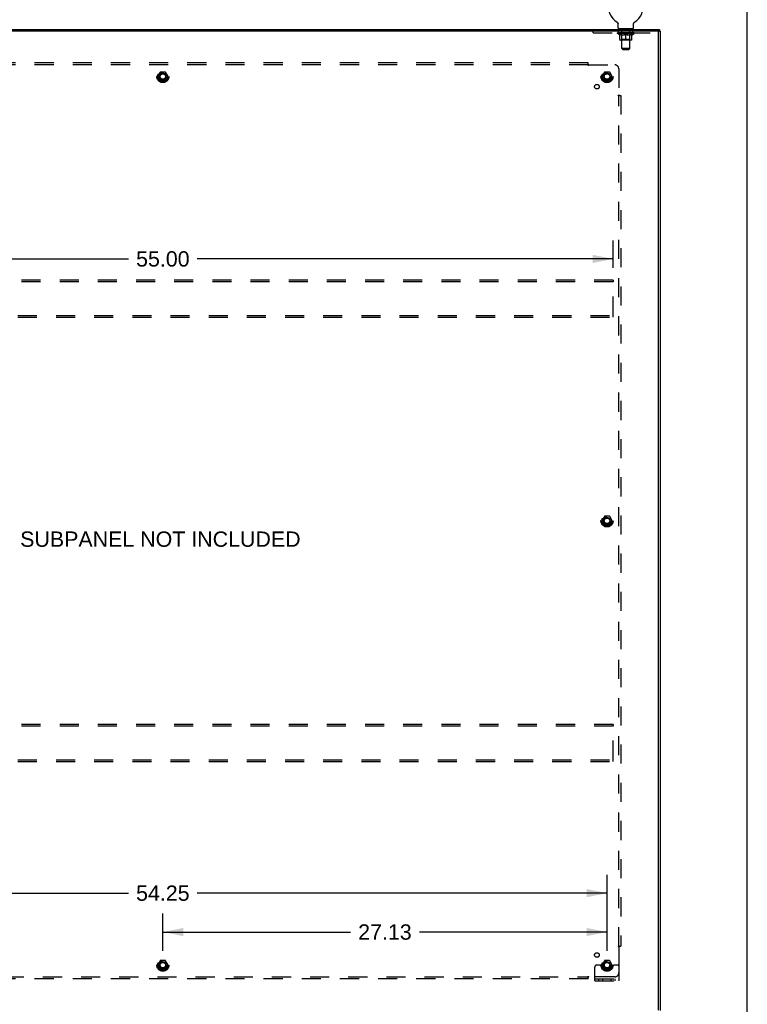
# Model space of a CAD drawing. Header units: inches. Extents: x 0 to 212, y 0 to 137.
# Tile 30 of 31: x 167 to 212, y 46 to 106. Entities that reach past the tile are written whole.
import ezdxf

# ---------------------------------------------------------------- set-up
doc = ezdxf.new("R2010")
doc.units = ezdxf.units.IN
doc.header["$LTSCALE"] = 11.654639
doc.header["$MEASUREMENT"] = 0
doc.linetypes.add('HIDDEN', pattern=[0.2, 0.1, -0.1])
doc.layers.get('0').update_dxf_attribs({"linetype": 'CONTINUOUS'})
for name, color, linetype in [('DEFAULT_2', 8, 'HIDDEN'), ('DIMENSIONS', 7, 'CONTINUOUS'), ('SUBPANEL', 7, 'CONTINUOUS')]:
    doc.layers.add(name, color=color, linetype=linetype)
doc.styles.get("Standard").update_dxf_attribs({"font": 'arial.ttf'})
doc.dimstyles.new('DIMSTYLE_1', dxfattribs={"dimtxt": 0.934864, "dimasz": 1.246485, "dimexe": 0.09, "dimexo": 0.07, "dimgap": 0.0375, "dimtad": 0, "dimtih": 1, "dimtoh": 1, "dimzin": 4, "dimdsep": 46, "dimtxsty": 'Standard', "dimblk": '_FILLED', "dimblk1": '_FILLED', "dimblk2": '_FILLED', "dimcen": 0.09, "dimazin": 1, "dimtfac": 1, "dimtdec": 3, "dimtofl": 0, "dimtmove": 0, "dimatfit": 3, "dimldrblk": '_FILLED', "dimfxl": 0, "dimtolj": 1, "dimtzin": 4, "dimarcsym": 0})

# ---------------------------------------------------------------- blocks, each defined once
blk = doc.blocks.new('_FILLED')
at = {"color": 0, "linetype": 'ByBlock'}
blk.add_solid([(0, 0), (-1, 0.2), (-1, -0.2)], dxfattribs=at)
blk = doc.blocks.new('*D3')
at = {"layer": 'DIMENSIONS', "color": 2, "linetype": 'Continuous'}
for p, q in [((149.086, 49.231), (149.086, 53.878)), ((203.336, 49.231), (203.336, 53.878)), ((149.086, 52.756), (174.111, 52.756)), ((203.336, 52.756), (178.312, 52.756))]:
    blk.add_line(p, q, dxfattribs=at)
at = {"layer": 'DIMENSIONS', "color": 2, "linetype": 'Continuous', "xscale": 1.2464854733, "yscale": 1.2464854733, "zscale": 1.2464854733, "rotation": 180}
blk.add_blockref('_FILLED', (149.086, 52.756), dxfattribs=at)
at = {"layer": 'DIMENSIONS', "color": 2, "linetype": 'Continuous', "xscale": 1.2464854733, "yscale": 1.2464854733, "zscale": 1.2464854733}
blk.add_blockref('_FILLED', (203.336, 52.756), dxfattribs=at)
at = {"layer": 'DIMENSIONS', "color": 2, "linetype": 'Continuous', "insert": (176.211, 53.224), "char_height": 0.9349, "width": 3.26681, "attachment_point": 2, "line_spacing_factor": 0.9}
blk.add_mtext('54.25', dxfattribs=at)
blk = doc.blocks.new('*D4')
at = {"layer": 'DIMENSIONS', "color": 2, "linetype": 'Continuous'}
for p, q in [((176.211, 49.231), (176.211, 51.503)), ((203.336, 49.231), (203.336, 51.503)), ((176.211, 50.381), (187.673, 50.381)), ((203.336, 50.381), (191.875, 50.381))]:
    blk.add_line(p, q, dxfattribs=at)
at = {"layer": 'DIMENSIONS', "color": 2, "linetype": 'Continuous', "xscale": 1.2464854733, "yscale": 1.2464854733, "zscale": 1.2464854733, "rotation": 180}
blk.add_blockref('_FILLED', (176.211, 50.381), dxfattribs=at)
at = {"layer": 'DIMENSIONS', "color": 2, "linetype": 'Continuous', "xscale": 1.2464854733, "yscale": 1.2464854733, "zscale": 1.2464854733}
blk.add_blockref('_FILLED', (203.336, 50.381), dxfattribs=at)
at = {"layer": 'DIMENSIONS', "color": 2, "linetype": 'Continuous', "insert": (189.774, 50.849), "char_height": 0.9349, "width": 3.26681, "attachment_point": 2, "line_spacing_factor": 0.9}
blk.add_mtext('27.13', dxfattribs=at)
blk = doc.blocks.new('*D5')
at = {"layer": 'DIMENSIONS', "color": 2, "linetype": 'Continuous'}
for p, q in [((148.711, 90.939), (148.711, 92.597)), ((203.711, 90.939), (203.711, 92.597)), ((148.711, 91.475), (174.111, 91.475)), ((203.711, 91.475), (178.312, 91.475))]:
    blk.add_line(p, q, dxfattribs=at)
at = {"layer": 'DIMENSIONS', "color": 2, "linetype": 'Continuous', "xscale": 1.2464854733, "yscale": 1.2464854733, "zscale": 1.2464854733, "rotation": 180}
blk.add_blockref('_FILLED', (148.711, 91.475), dxfattribs=at)
at = {"layer": 'DIMENSIONS', "color": 2, "linetype": 'Continuous', "xscale": 1.2464854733, "yscale": 1.2464854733, "zscale": 1.2464854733}
blk.add_blockref('_FILLED', (203.711, 91.475), dxfattribs=at)
at = {"layer": 'DIMENSIONS', "color": 2, "linetype": 'Continuous', "insert": (176.211, 91.943), "char_height": 0.9349, "width": 3.26681, "attachment_point": 2, "line_spacing_factor": 0.9}
blk.add_mtext('55.00', dxfattribs=at)

msp = doc.modelspace()

# ---------------------------------------------------------------- linework, layer by layer
at = {"color": 7, "linetype": 'Continuous'}
for p, q in [((211.903, 0), (211.903, 137.113)), ((203.946, 105.93), (203.946, 105.93)), ((203.946, 105.93), (203.95, 105.927)), ((203.95, 105.927), (203.953, 105.925)), ((203.953, 105.925), (203.957, 105.922)), ((203.957, 105.922), (203.96, 105.92)), ((203.96, 105.92), (203.964, 105.917)), ((203.964, 105.917), (203.967, 105.914)), ((203.967, 105.914), (203.97, 105.911)), ((203.97, 105.911), (203.973, 105.908)), ((203.973, 105.908), (203.976, 105.905)), ((203.976, 105.905), (203.979, 105.902)), ((203.979, 105.902), (203.982, 105.898)), ((203.981, 105.898), (203.984, 105.895)), ((203.984, 105.895), (203.987, 105.891)), ((203.987, 105.891), (203.989, 105.887)), ((203.989, 105.888), (203.991, 105.884)), ((203.991, 105.884), (203.993, 105.88)), ((203.993, 105.88), (203.995, 105.876)), ((203.995, 105.876), (203.997, 105.872)), ((203.997, 105.872), (203.999, 105.868)), ((203.999, 105.868), (204, 105.864)), ((204, 105.864), (204.002, 105.86)), ((204.002, 105.86), (204.003, 105.856)), ((204.003, 105.856), (204.004, 105.852)), ((204.007, 105.83), (204.007, 105.826)), ((204.007, 105.826), (204.007, 105.822)), ((204.007, 105.573), (204.007, 105.822)), ((204.957, 105.573), (204.957, 105.822)), ((204.96, 105.847), (204.961, 105.852)), ((204.961, 105.852), (204.962, 105.856)), ((204.962, 105.856), (204.963, 105.86)), ((204.963, 105.86), (204.965, 105.864)), ((204.965, 105.864), (204.966, 105.868)), ((204.966, 105.868), (204.968, 105.872)), ((204.968, 105.872), (204.97, 105.876)), ((204.97, 105.876), (204.972, 105.88)), ((204.972, 105.88), (204.974, 105.884)), ((204.974, 105.884), (204.976, 105.888)), ((204.976, 105.887), (204.978, 105.891)), ((204.978, 105.891), (204.981, 105.895)), ((204.981, 105.895), (204.983, 105.898)), ((204.983, 105.898), (204.986, 105.902)), ((204.986, 105.902), (204.989, 105.905)), ((204.989, 105.905), (204.992, 105.908)), ((204.992, 105.908), (204.995, 105.911)), ((204.995, 105.911), (204.998, 105.914)), ((204.998, 105.914), (205.001, 105.917)), ((205.001, 105.917), (205.005, 105.92)), ((205.004, 105.92), (205.008, 105.922)), ((205.008, 105.922), (205.011, 105.925)), ((205.011, 105.925), (205.015, 105.927)), ((205.011, 105.925), (205.013, 105.926)), ((205.015, 105.927), (205.019, 105.93)), ((205.019, 105.93), (205.019, 105.93)), ((145.638, 105.483), (206.534, 105.483)), ((204.045, 105.513), (204.045, 105.483)), ((204.92, 105.513), (204.045, 105.513)), ((204.92, 105.513), (204.92, 105.483)), ((206.482, 105.361), (206.482, 105.379)), ((206.534, 105.483), (206.534, 105.379)), ((206.534, 105.379), (206.586, 105.379))]:
    msp.add_line(p, q, dxfattribs=at)
at = {"color": 3, "linetype": 'Continuous'}
for p, q in [((206.534, 105.379), (145.638, 105.379)), ((206.482, 45.617), (206.482, 105.349)), ((206.586, 105.379), (206.586, 45.587))]:
    msp.add_line(p, q, dxfattribs=at)
at = {"color": 7, "linetype": 'Continuous'}
for points in [[(204.004, 105.852), (204.005, 105.847), (204.006, 105.843), (204.006, 105.839), (204.007, 105.834), (204.007, 105.83), (204.007, 105.826)], [(204.957, 105.822), (204.957, 105.826), (204.958, 105.83), (204.958, 105.834), (204.959, 105.839), (204.959, 105.843), (204.96, 105.847)], [(204.957, 105.826), (204.958, 105.83), (204.958, 105.834), (204.959, 105.839), (204.959, 105.843)]]:
    msp.add_lwpolyline(points, dxfattribs=at)
for centre, radius, start, end in [((204.482, 106.837), 1.054, 300.39933, 239.60067), ((204.067, 105.573), 0.06, 180, 270), ((204.897, 105.573), 0.06, 270, 360)]:
    msp.add_arc(centre, radius, start, end, dxfattribs=at)
at = {"color": 3, "linetype": 'Continuous'}
msp.add_arc((206.452, 105.349), 0.03, 0, 90, dxfattribs=at)
at = {"layer": 'DEFAULT_2', "color": 8, "linetype": 'HIDDEN'}
for p, q in [((203.952, 105.926), (203.953, 105.925)), ((205.019, 105.93), (205.019, 105.93)), ((202.482, 105.275), (202.482, 105.379)), ((202.482, 105.275), (206.482, 105.275)), ((203.976, 105.243), (203.976, 105.28)), ((204.989, 105.243), (203.976, 105.243)), ((204.104, 105.153), (203.976, 105.243)), ((203.984, 105.275), (203.984, 105.28)), ((203.991, 105.272), (203.991, 105.275)), ((203.991, 105.272), (204.974, 105.272)), ((203.998, 105.272), (203.998, 105.275)), ((203.999, 105.272), (203.999, 105.275)), ((204.007, 105.275), (204.007, 105.28)), ((204.02, 105.272), (204.02, 105.275)), ((204.021, 105.272), (204.021, 105.275)), ((204.044, 105.275), (204.044, 105.28)), ((204.045, 105.275), (204.045, 105.379)), ((204.056, 105.272), (204.056, 105.275)), ((204.058, 105.272), (204.058, 105.275)), ((204.221, 105.274), (204.06, 105.274)), ((204.095, 105.275), (204.095, 105.28)), ((204.096, 105.272), (204.096, 105.274)), ((204.096, 105.272), (204.096, 105.274)), ((204.099, 105.272), (204.099, 105.274)), ((204.104, 105.272), (204.104, 105.275)), ((204.104, 105.272), (204.104, 105.274)), ((204.107, 105.272), (204.107, 105.275)), ((204.11, 105.272), (204.11, 105.275)), ((204.113, 105.272), (204.113, 105.274)), ((204.125, 105.272), (204.125, 105.274)), ((204.139, 105.272), (204.139, 105.274)), ((204.14, 105.272), (204.14, 105.277)), ((204.156, 105.272), (204.156, 105.274)), ((204.157, 105.275), (204.157, 105.28)), ((204.165, 105.272), (204.165, 105.275)), ((204.168, 105.272), (204.168, 105.275)), ((204.172, 105.423), (204.172, 105.503)), ((204.175, 105.272), (204.175, 105.274)), ((204.241, 105.413), (204.182, 105.413)), ((204.184, 105.272), (204.184, 105.278)), ((204.197, 105.272), (204.197, 105.274)), ((204.199, 105.272), (204.199, 105.274)), ((204.221, 105.272), (204.221, 105.274)), ((204.275, 105.274), (204.225, 105.274)), ((204.229, 105.275), (204.229, 105.28)), ((204.232, 105.513), (204.232, 105.483)), ((204.232, 104.866), (204.232, 105.24)), ((204.233, 104.323), (204.233, 105.403)), ((204.235, 105.272), (204.235, 105.275)), ((204.238, 105.272), (204.238, 105.275)), ((204.243, 105.272), (204.243, 105.279)), ((204.247, 105.272), (204.247, 105.274)), ((204.255, 105.272), (204.255, 105.274)), ((204.275, 105.272), (204.275, 105.274)), ((204.334, 105.274), (204.287, 105.274)), ((204.303, 105.272), (204.303, 105.274)), ((204.309, 105.275), (204.309, 105.28)), ((204.312, 105.272), (204.312, 105.275)), ((204.314, 105.272), (204.314, 105.279)), ((204.316, 105.272), (204.316, 105.275)), ((204.322, 105.272), (204.322, 105.275)), ((204.334, 105.272), (204.334, 105.274)), ((204.399, 105.274), (204.355, 105.274)), ((204.366, 105.272), (204.366, 105.274)), ((204.391, 105.274), (204.453, 105.278)), ((204.394, 105.275), (204.394, 105.28)), ((204.395, 105.28), (204.394, 105.28)), ((204.395, 105.275), (204.395, 105.28)), ((204.395, 105.272), (204.395, 105.275)), ((204.398, 105.272), (204.398, 105.275)), ((204.399, 105.272), (204.399, 105.275)), ((204.399, 105.272), (204.399, 105.274)), ((204.427, 105.274), (204.479, 105.274)), ((204.432, 105.272), (204.432, 105.274)), ((204.436, 105.274), (204.436, 105.277)), ((204.453, 105.274), (204.453, 105.278)), ((204.466, 105.272), (204.466, 105.274)), ((204.48, 105.275), (204.48, 105.275)), ((204.48, 105.272), (204.48, 105.275)), ((204.48, 105.272), (204.48, 105.275)), ((204.482, 105.275), (204.482, 105.28)), ((204.482, 105.28), (204.574, 105.274)), ((204.484, 105.272), (204.484, 105.275)), ((204.484, 105.275), (204.485, 105.275)), ((204.485, 105.272), (204.485, 105.275)), ((204.499, 105.272), (204.499, 105.274)), ((204.499, 105.274), (204.538, 105.274)), ((204.533, 105.272), (204.533, 105.274)), ((204.566, 105.272), (204.566, 105.275)), ((204.566, 105.272), (204.566, 105.274)), ((204.566, 105.274), (204.61, 105.274)), ((204.567, 105.272), (204.567, 105.275)), ((204.57, 105.275), (204.57, 105.28)), ((204.57, 105.275), (204.57, 105.28)), ((204.57, 105.28), (204.57, 105.28)), ((204.57, 105.272), (204.57, 105.275)), ((204.599, 105.272), (204.599, 105.274)), ((204.63, 105.272), (204.63, 105.274)), ((204.63, 105.274), (204.678, 105.274)), ((204.643, 105.272), (204.643, 105.275)), ((204.648, 105.272), (204.648, 105.275)), ((204.651, 105.272), (204.651, 105.279)), ((204.653, 105.272), (204.653, 105.275)), ((204.656, 105.275), (204.656, 105.28)), ((204.661, 105.272), (204.661, 105.274)), ((204.69, 105.272), (204.69, 105.274)), ((204.69, 105.274), (204.74, 105.274)), ((204.709, 105.272), (204.709, 105.274)), ((204.718, 105.272), (204.718, 105.274)), ((204.722, 105.272), (204.722, 105.279)), ((204.782, 105.413), (204.723, 105.413)), ((204.726, 105.272), (204.726, 105.275)), ((204.73, 105.272), (204.73, 105.275)), ((204.731, 104.323), (204.731, 105.403)), ((204.732, 105.513), (204.732, 105.483)), ((204.732, 104.866), (204.732, 105.24)), ((204.735, 105.275), (204.735, 105.28)), ((204.744, 105.272), (204.744, 105.274)), ((204.744, 105.274), (204.905, 105.274)), ((204.765, 105.272), (204.765, 105.274)), ((204.768, 105.272), (204.768, 105.274)), ((204.78, 105.272), (204.78, 105.278)), ((204.789, 105.272), (204.789, 105.274)), ((204.792, 105.423), (204.792, 105.503)), ((204.797, 105.272), (204.797, 105.275)), ((204.8, 105.272), (204.8, 105.275)), ((204.808, 105.275), (204.808, 105.28)), ((204.809, 105.272), (204.809, 105.274)), ((204.825, 105.272), (204.825, 105.277)), ((204.826, 105.272), (204.826, 105.274)), ((204.84, 105.272), (204.84, 105.274)), ((204.851, 105.272), (204.851, 105.274)), ((204.855, 105.272), (204.855, 105.275)), ((204.858, 105.272), (204.858, 105.275)), ((204.86, 105.272), (204.86, 105.275)), ((204.86, 105.272), (204.86, 105.274)), ((204.861, 105.153), (204.989, 105.243)), ((204.866, 105.272), (204.866, 105.274)), ((204.868, 105.272), (204.868, 105.274)), ((204.869, 105.272), (204.869, 105.274)), ((204.87, 105.275), (204.87, 105.28)), ((204.907, 105.272), (204.907, 105.275)), ((204.909, 105.272), (204.909, 105.275)), ((204.92, 105.275), (204.92, 105.379)), ((204.921, 105.275), (204.921, 105.28)), ((204.944, 105.272), (204.944, 105.275)), ((204.945, 105.272), (204.945, 105.275)), ((204.958, 105.275), (204.958, 105.28)), ((204.966, 105.272), (204.966, 105.275)), ((204.967, 105.272), (204.967, 105.275)), ((204.974, 105.272), (204.974, 105.275)), ((204.981, 105.275), (204.981, 105.28)), ((204.989, 105.243), (204.989, 105.28)), ((206.482, 105.349), (206.482, 105.361)), ((204.104, 105.153), (204.112, 105.153)), ((204.112, 104.863), (204.112, 105.188)), ((204.823, 104.834), (204.142, 104.834)), ((204.232, 104.866), (204.201, 104.834)), ((204.226, 105.153), (204.369, 105.153)), ((204.732, 104.866), (204.232, 104.866)), ((204.482, 104.834), (204.482, 105.188)), ((204.595, 105.153), (204.739, 105.153)), ((204.732, 104.866), (204.764, 104.834)), ((204.853, 104.863), (204.853, 105.188)), ((204.853, 105.153), (204.861, 105.153)), ((204.731, 104.323), (204.233, 104.323)), ((204.293, 104.263), (204.233, 104.323)), ((204.293, 104.263), (204.671, 104.263)), ((204.671, 104.263), (204.731, 104.323)), ((176.048, 102.88), (175.894, 102.613)), ((176.366, 102.885), (176.057, 102.885)), ((176.529, 102.613), (176.374, 102.88)), ((203.173, 102.88), (203.019, 102.613)), ((203.491, 102.885), (203.182, 102.885)), ((203.654, 102.613), (203.499, 102.88)), ((175.894, 102.603), (176.048, 102.335)), ((176.366, 102.33), (176.057, 102.33)), ((176.374, 102.335), (176.529, 102.603)), ((203.019, 102.603), (203.173, 102.335)), ((203.491, 102.33), (203.182, 102.33)), ((203.499, 102.335), (203.654, 102.603)), ((203.711, 90.17), (148.711, 90.17)), ((203.711, 90.17), (203.711, 90.066)), ((203.711, 90.066), (148.711, 90.066)), ((203.711, 88.024), (203.711, 90.066)), ((148.711, 88.024), (203.711, 88.024)), ((148.711, 87.92), (203.711, 87.92)), ((203.711, 87.92), (203.711, 88.024)), ((203.173, 75.755), (203.019, 75.488)), ((203.491, 75.76), (203.182, 75.76)), ((203.654, 75.488), (203.499, 75.755)), ((203.019, 75.478), (203.173, 75.21)), ((203.491, 75.205), (203.182, 75.205)), ((203.499, 75.21), (203.654, 75.478)), ((203.711, 63.045), (148.711, 63.045)), ((203.711, 62.941), (148.711, 62.941)), ((203.711, 63.045), (203.711, 62.941)), ((203.711, 60.899), (203.711, 62.941)), ((148.711, 60.899), (203.711, 60.899)), ((148.711, 60.795), (203.711, 60.795)), ((203.711, 60.795), (203.711, 60.899)), ((176.048, 48.63), (175.894, 48.363)), ((175.894, 48.353), (176.048, 48.085)), ((176.366, 48.635), (176.057, 48.635)), ((176.529, 48.363), (176.374, 48.63)), ((176.374, 48.085), (176.529, 48.353)), ((202.586, 47.41), (202.586, 48.233)), ((202.801, 48.358), (202.711, 48.358)), ((202.922, 48.358), (202.801, 48.358)), ((203.161, 48.358), (202.922, 48.358)), ((203.173, 48.63), (203.019, 48.363)), ((203.019, 48.353), (203.173, 48.085)), ((203.491, 48.635), (203.182, 48.635)), ((203.654, 48.363), (203.499, 48.63)), ((203.499, 48.085), (203.654, 48.353)), ((203.511, 48.358), (203.751, 48.358)), ((203.872, 48.358), (203.751, 48.358)), ((203.961, 48.358), (203.872, 48.358)), ((204.086, 47.41), (204.086, 48.233)), ((176.366, 48.08), (176.057, 48.08)), ((202.586, 47.514), (204.086, 47.514)), ((202.833, 47.41), (202.833, 47.514)), ((203.089, 47.41), (203.089, 47.514)), ((203.491, 48.08), (203.182, 48.08)), ((203.583, 47.41), (203.583, 47.514)), ((203.839, 47.41), (203.839, 47.514)), ((202.586, 47.41), (204.086, 47.41))]:
    msp.add_line(p, q, dxfattribs=at)
for points in [[(204.232, 105.153), (204.212, 105.157), (204.192, 105.162), (204.172, 105.167), (204.153, 105.173), (204.132, 105.18), (204.112, 105.188)], [(204.112, 105.187), (204.131, 105.18), (204.151, 105.173), (204.17, 105.167), (204.188, 105.162), (204.207, 105.157), (204.226, 105.153)], [(204.482, 105.188), (204.462, 105.18), (204.441, 105.173), (204.421, 105.167), (204.401, 105.162), (204.381, 105.157), (204.362, 105.153)], [(204.369, 105.153), (204.388, 105.157), (204.407, 105.162), (204.425, 105.167), (204.444, 105.173), (204.463, 105.18), (204.482, 105.187)], [(204.603, 105.153), (204.583, 105.157), (204.563, 105.162), (204.543, 105.167), (204.523, 105.173), (204.503, 105.18), (204.482, 105.188)], [(204.482, 105.187), (204.502, 105.18), (204.521, 105.173), (204.54, 105.167), (204.558, 105.162), (204.577, 105.157), (204.595, 105.153)], [(204.853, 105.188), (204.832, 105.18), (204.812, 105.173), (204.792, 105.167), (204.772, 105.162), (204.753, 105.157), (204.733, 105.153)], [(204.739, 105.153), (204.758, 105.157), (204.777, 105.162), (204.795, 105.167), (204.814, 105.173), (204.833, 105.18), (204.853, 105.187)]]:
    msp.add_lwpolyline(points, dxfattribs=at)
for centre, radius in [((176.211, 102.608), 0.372), ((176.211, 102.608), 0.356), ((176.211, 102.608), 0.318), ((176.211, 102.608), 0.204), ((176.211, 102.608), 0.183), ((176.211, 102.608), 0.183), ((203.336, 102.608), 0.372), ((203.336, 102.608), 0.356), ((203.336, 102.608), 0.318), ((203.336, 102.608), 0.204), ((203.336, 102.608), 0.183), ((203.336, 102.608), 0.183), ((176.211, 102.608), 0.166), ((203.336, 102.608), 0.166), ((203.336, 75.483), 0.372), ((203.336, 75.483), 0.356), ((203.336, 75.483), 0.318), ((203.336, 75.483), 0.204), ((203.336, 75.483), 0.183), ((203.336, 75.483), 0.183), ((203.336, 75.483), 0.166), ((176.211, 48.358), 0.372), ((176.211, 48.358), 0.356), ((203.336, 48.358), 0.372), ((203.336, 48.358), 0.356), ((176.211, 48.358), 0.318), ((176.211, 48.358), 0.204), ((176.211, 48.358), 0.183), ((176.211, 48.358), 0.183), ((176.211, 48.358), 0.166), ((203.336, 48.358), 0.318), ((203.336, 48.358), 0.204), ((203.336, 48.358), 0.183), ((203.336, 48.358), 0.183), ((203.336, 48.358), 0.166)]:
    msp.add_circle(centre, radius, dxfattribs=at)
for centre, radius, start, end in [((204.162, 105.503), 0.01, 0, 90), ((204.182, 105.423), 0.01, 180, 270), ((204.201, 105.24), 0.0318, 0, 90), ((204.223, 105.403), 0.01, 0, 90), ((204.741, 105.403), 0.01, 90, 180), ((204.764, 105.24), 0.0318, 90, 180), ((204.782, 105.423), 0.01, 270, 360), ((204.802, 105.503), 0.01, 90, 180), ((204.142, 104.863), 0.0296, 180, 270), ((204.823, 104.863), 0.0296, 270, 360), ((176.057, 102.875), 0.01, 90.01235, 149.98915), ((176.366, 102.875), 0.01, 30.01204, 89.98872), ((203.182, 102.875), 0.01, 90.01235, 149.98915), ((203.491, 102.875), 0.01, 30.01204, 89.98872), ((175.903, 102.608), 0.01, 150.01268, 209.98829), ((176.057, 102.34), 0.01, 210.01204, 269.98872), ((176.366, 102.34), 0.01, 270.01235, 329.98915), ((176.52, 102.608), 0.01, 330.01268, 29.98829), ((203.028, 102.608), 0.01, 150.01268, 209.98829), ((203.182, 102.34), 0.01, 210.01204, 269.98872), ((203.491, 102.34), 0.01, 270.01235, 329.98915), ((203.645, 102.608), 0.01, 330.01268, 29.98829), ((203.182, 75.75), 0.01, 90.01235, 149.98915), ((203.491, 75.75), 0.01, 30.01204, 89.98872), ((203.028, 75.483), 0.01, 150.01268, 209.98829), ((203.182, 75.215), 0.01, 210.01204, 269.98872), ((203.491, 75.215), 0.01, 270.01235, 329.98915), ((203.645, 75.483), 0.01, 330.01268, 29.98829), ((175.903, 48.358), 0.01, 150.01268, 209.98829), ((176.057, 48.625), 0.01, 90.01235, 149.98915), ((176.366, 48.625), 0.01, 30.01204, 89.98872), ((176.52, 48.358), 0.01, 330.01268, 29.98829), ((202.711, 48.233), 0.125, 90, 180), ((203.028, 48.358), 0.01, 150.01268, 209.98829), ((203.336, 48.358), 0.175, 180, 360), ((203.182, 48.625), 0.01, 90.01235, 149.98915), ((203.491, 48.625), 0.01, 30.01204, 89.98872), ((203.645, 48.358), 0.01, 330.01268, 29.98829), ((203.961, 48.233), 0.125, 0, 90), ((176.057, 48.09), 0.01, 210.01204, 269.98872), ((176.366, 48.09), 0.01, 270.01235, 329.98915), ((203.182, 48.09), 0.01, 210.01204, 269.98872), ((203.491, 48.09), 0.01, 270.01235, 329.98915)]:
    msp.add_arc(centre, radius, start, end, dxfattribs=at)
for centre, major_axis, ratio, start_param, end_param in [((204.482, 105.28), (0.506, 0.005), 0.05963, 2.96643, 3.140963), ((203.96, 105.27), (0.158, 0), 0.060556, 0.430652, 1.470503), ((204.482, 105.28), (0.506, 0), 0.060556, -3.141593, -2.96706), ((203.96, 105.265), (0.158, 0.002), 0.05963, 1.376596, 1.469874), ((204.482, 105.28), (0.506, 0.011), 0.05688, 2.791345, 2.965878), ((203.941, 105.27), (0.158, 0.002), 0.05963, 0.25549, 1.295341), ((203.996, 105.27), (0.158, -0.002), 0.05963, 0.605815, 1.645666), ((204.482, 105.28), (0.506, -0.005), 0.05963, -2.96643, -2.791898), ((203.996, 105.265), (0.158, 0), 0.060556, 1.551758, 1.645036), ((203.941, 105.265), (0.158, 0.003), 0.05688, 1.20151, 1.294789), ((203.997, 105.267), (0.131, 0.001), 0.05963, 1.065228, 1.614276), ((203.981, 105.267), (0.131, 0.003), 0.05688, 0.890143, 1.43919), ((204.027, 105.267), (0.131, 0), 0.060556, 1.240391, 1.789438), ((204.482, 105.28), (0.506, 0.015), 0.052395, 2.616403, 2.790936), ((203.938, 105.27), (0.158, 0.003), 0.05688, 0.080405, 1.120256), ((204.046, 105.27), (0.158, -0.003), 0.05688, 0.7809, 1.820751), ((204.482, 105.28), (0.506, -0.011), 0.05688, -2.791345, -2.616812), ((204.046, 105.265), (0.158, -0.002), 0.05963, 1.72692, 1.820198), ((203.938, 105.265), (0.158, 0.005), 0.052395, 1.026568, 1.119847), ((203.98, 105.267), (0.131, 0.004), 0.052395, 0.715201, 1.264248), ((204.071, 105.267), (0.131, -0.001), 0.05963, 1.415553, 1.9646), ((204.482, 105.28), (0.506, 0.02), 0.046319, 2.441654, 2.616187), ((204.109, 105.27), (0.158, -0.005), 0.052395, 0.955842, 1.995693), ((204.482, 105.28), (0.506, -0.015), 0.052395, -2.616403, -2.44187), ((203.951, 105.27), (0.158, 0.005), 0.052395, -0.094537, 0.945314), ((204.109, 105.265), (0.158, -0.003), 0.05688, 1.902006, 1.995284), ((203.951, 105.265), (0.158, 0.006), 0.046319, 0.851819, 0.945098), ((203.995, 105.267), (0.131, 0.005), 0.046319, 0.540452, 1.089499), ((204.128, 105.267), (0.131, -0.003), 0.05688, 1.590638, 2.139686), ((204.482, 105.28), (0.506, 0.024), 0.038841, 2.267123, 2.441656), ((204.184, 105.27), (0.158, -0.006), 0.046319, 1.130591, 2.170442), ((203.981, 105.27), (0.158, 0.006), 0.046319, -0.269286, 0.770565), ((204.482, 105.28), (0.506, -0.02), 0.046319, -2.441654, -2.267121), ((204.184, 105.265), (0.158, -0.005), 0.052395, 2.076947, 2.170226), ((203.981, 105.265), (0.158, 0.007), 0.038841, 0.677289, 0.770567), ((204.025, 105.267), (0.131, 0.006), 0.038841, 0.365921, 0.914969), ((204.196, 105.267), (0.131, -0.004), 0.052395, 1.76558, 2.314627), ((204.482, 105.28), (0.506, 0.027), 0.030195, 2.09281, 2.267343), ((204.268, 105.27), (0.158, -0.007), 0.038841, 1.305122, 2.344973), ((204.026, 105.27), (0.158, 0.007), 0.038841, -0.443817, 0.596034), ((204.482, 105.28), (0.506, -0.024), 0.038841, -2.267123, -2.092591), ((204.268, 105.265), (0.158, -0.006), 0.046319, 2.251696, 2.344975), ((204.026, 105.265), (0.158, 0.008), 0.030195, 0.502975, 0.596254), ((204.068, 105.267), (0.131, 0.007), 0.030195, 0.191608, 0.740655), ((204.272, 105.267), (0.131, -0.005), 0.046319, 1.940329, 2.489376), ((204.085, 105.27), (0.158, 0.008), 0.030195, -0.61813, 0.421721), ((204.482, 105.28), (0.506, 0.029), 0.020645, 1.918687, 2.09322), ((204.358, 105.27), (0.158, -0.008), 0.030195, 1.479435, 2.519286), ((204.482, 105.28), (0.506, -0.027), 0.030195, -2.09281, -1.918277), ((204.358, 105.265), (0.158, -0.007), 0.038841, 2.426227, 2.519505), ((204.085, 105.265), (0.158, 0.009), 0.020645, 0.328852, 0.422131), ((204.124, 105.267), (0.131, 0.007), 0.020645, 0.017485, 0.566532), ((204.355, 105.267), (0.131, -0.006), 0.038841, 2.11486, 2.663907), ((204.156, 105.27), (0.158, 0.009), 0.020645, -0.792253, 0.247598), ((204.482, 105.28), (0.506, 0.03), 0.010478, 1.744704, 1.919237), ((204.452, 105.27), (0.158, -0.009), 0.020645, 1.653558, 2.693409), ((204.482, 105.28), (0.506, -0.029), 0.020645, -1.918687, -1.744154), ((204.452, 105.265), (0.158, -0.008), 0.030195, 2.60054, 2.693819), ((204.156, 105.265), (0.158, 0.009), 0.010478, 0.154869, 0.248148), ((204.191, 105.267), (0.131, 0.008), 0.010478, 6.126688, 6.675735), ((204.442, 105.267), (0.131, -0.007), 0.030195, 2.289173, 2.83822), ((204.237, 105.27), (0.158, 0.009), 0.010478, -0.966236, -0.000846), ((204.547, 105.27), (0.158, -0.009), 0.010478, 1.827541, 2.867392), ((204.482, 105.28), (0.506, -0.03), 0.010478, -1.744704, -1.570171), ((204.547, 105.265), (0.158, -0.009), 0.020645, 2.774664, 2.867942), ((204.529, 105.267), (0.131, -0.007), 0.020645, 2.463296, 3.012344), ((204.418, 105.27), (0.158, 0.009), 0.010478, 0.274201, 1.314052), ((204.349, 105.267), (0.131, 0.008), 0.010478, -0.000298, 0.504314), ((204.325, 105.265), (0.158, 0.009), 0.010478, 0.192946, 0.399283), ((204.482, 105.28), (0.506, 0.03), 0.010478, -1.578586, -1.396888), ((204.64, 105.265), (0.158, -0.009), 0.010478, 2.948646, 3.041925), ((204.616, 105.267), (0.131, -0.008), 0.010478, 2.637279, 3.142076), ((204.513, 105.27), (0.158, 0.009), 0.020645, 0.448184, 1.488034), ((204.435, 105.267), (0.131, 0.007), 0.020645, 0.129249, 0.678296), ((204.418, 105.265), (0.158, 0.009), 0.020645, 0.273651, 0.366929), ((204.728, 105.27), (0.158, -0.009), 0.010478, -3.140747, -2.175357), ((204.482, 105.28), (0.506, 0.029), 0.020645, -1.397439, -1.222906), ((204.482, 105.28), (0.506, -0.03), 0.010478, 1.222355, 1.396888), ((204.607, 105.27), (0.158, 0.008), 0.030195, 0.622307, 1.662158), ((204.523, 105.267), (0.131, 0.007), 0.030195, 0.303372, 0.852419), ((204.774, 105.267), (0.131, -0.008), 0.010478, 2.749043, 3.29809), ((204.809, 105.27), (0.158, -0.009), 0.020645, 2.893995, 3.933846), ((204.513, 105.265), (0.158, 0.008), 0.030195, 0.447774, 0.541052), ((204.809, 105.265), (0.158, -0.009), 0.010478, 2.893445, 2.986723), ((204.697, 105.27), (0.158, 0.007), 0.038841, 0.79662, 1.836471), ((204.482, 105.28), (0.506, 0.027), 0.030195, -1.223315, -1.048783), ((204.482, 105.28), (0.506, -0.029), 0.020645, 1.048373, 1.222906), ((204.61, 105.267), (0.131, 0.006), 0.038841, 0.477686, 1.026733), ((204.841, 105.267), (0.131, -0.007), 0.020645, 2.57506, 3.124108), ((204.88, 105.27), (0.158, -0.008), 0.030195, 2.719872, 3.759723), ((204.781, 105.27), (0.158, 0.006), 0.046319, 0.971151, 2.011002), ((204.607, 105.265), (0.158, 0.007), 0.038841, 0.622087, 0.715366), ((204.88, 105.265), (0.158, -0.009), 0.020645, 2.719462, 2.812741), ((204.482, 105.28), (0.506, 0.024), 0.038841, -1.049002, -0.874469), ((204.482, 105.28), (0.506, -0.027), 0.030195, 0.87425, 1.048783), ((204.692, 105.267), (0.131, 0.005), 0.046319, 0.652216, 1.201263), ((204.856, 105.27), (0.158, 0.005), 0.052395, 1.1459, 2.185751), ((204.897, 105.267), (0.131, -0.007), 0.030195, 2.400937, 2.949985), ((204.939, 105.27), (0.158, -0.007), 0.038841, 2.545558, 3.585409), ((204.769, 105.267), (0.131, 0.004), 0.052395, 0.826965, 1.376012), ((204.697, 105.265), (0.158, 0.006), 0.046319, 0.796618, 0.889896), ((204.939, 105.265), (0.158, -0.008), 0.030195, 2.545339, 2.638617), ((204.919, 105.27), (0.158, 0.003), 0.05688, 1.320842, 2.360692), ((204.482, 105.28), (0.506, 0.02), 0.046319, -0.874471, -0.699939), ((204.482, 105.28), (0.506, -0.024), 0.038841, 0.699936, 0.874469), ((204.984, 105.27), (0.158, -0.006), 0.046319, 2.371028, 3.410879), ((204.94, 105.267), (0.131, -0.006), 0.038841, 2.226624, 2.775671), ((204.969, 105.27), (0.158, 0.002), 0.05963, 1.495927, 2.535778), ((204.836, 105.267), (0.131, 0.003), 0.05688, 1.001907, 1.550954), ((205.013, 105.27), (0.158, -0.005), 0.052395, 2.196279, 3.23613), ((204.97, 105.267), (0.131, -0.005), 0.046319, 2.052093, 2.601141), ((204.781, 105.265), (0.158, 0.005), 0.052395, 0.971367, 1.064645), ((204.984, 105.265), (0.158, -0.007), 0.038841, 2.371026, 2.464304), ((205.004, 105.27), (0.158, 0), 0.060556, 1.671089, 2.71094), ((205.027, 105.27), (0.158, -0.003), 0.05688, 2.021337, 3.061188), ((204.482, 105.28), (0.506, 0.015), 0.052395, -0.699723, -0.52519), ((204.482, 105.28), (0.506, -0.02), 0.046319, 0.525406, 0.699939), ((205.024, 105.27), (0.158, -0.002), 0.05963, 1.846251, 2.886102), ((204.893, 105.267), (0.131, 0.001), 0.05963, 1.176993, 1.72604), ((204.985, 105.267), (0.131, -0.004), 0.052395, 1.877344, 2.426392), ((204.938, 105.267), (0.131, 0), 0.060556, 1.352155, 1.901202), ((204.984, 105.267), (0.131, -0.003), 0.05688, 1.702402, 2.25145), ((204.968, 105.267), (0.131, -0.001), 0.05963, 1.527317, 2.076364), ((204.856, 105.265), (0.158, 0.003), 0.05688, 1.146309, 1.239587), ((205.013, 105.265), (0.158, -0.006), 0.046319, 2.196495, 2.289773), ((204.482, 105.28), (0.506, 0.011), 0.05688, -0.524781, -0.350248), ((204.482, 105.28), (0.506, -0.015), 0.052395, 0.350657, 0.52519), ((204.919, 105.265), (0.158, 0.002), 0.05963, 1.321394, 1.414673), ((205.027, 105.265), (0.158, -0.005), 0.052395, 2.021746, 2.115024), ((204.482, 105.28), (0.506, 0.005), 0.05963, -0.349695, -0.175162), ((204.482, 105.28), (0.506, -0.011), 0.05688, 0.175715, 0.350248), ((204.969, 105.265), (0.158, 0), 0.060556, 1.496556, 1.589835), ((205.024, 105.265), (0.158, -0.003), 0.05688, 1.846804, 1.940083), ((205.004, 105.265), (0.158, -0.002), 0.05963, 1.671719, 1.764997), ((204.482, 105.28), (0.506, 0), 0.060556, -0.174533, 0), ((204.482, 105.28), (0.506, -0.005), 0.05963, 0.000629, 0.175162)]:
    msp.add_ellipse(centre, major_axis=major_axis, ratio=ratio, start_param=start_param, end_param=end_param, dxfattribs=at)
at = {"layer": 'SUBPANEL', "color": 8, "linetype": 'HIDDEN'}
for p, q in [((202.18, 103.452), (150.243, 103.452)), ((202.18, 103.286), (202.18, 103.452)), ((202.18, 103.327), (150.243, 103.327)), ((202.215, 103.327), (203.805, 103.327)), ((204.055, 103.077), (204.055, 101.487)), ((204.014, 101.452), (204.18, 101.452)), ((204.055, 49.514), (204.055, 101.452)), ((204.074, 101.469), (204.067, 101.475)), ((204.18, 101.452), (204.18, 49.514)), ((204.014, 49.514), (204.18, 49.514)), ((204.055, 49.479), (204.055, 47.889)), ((150.243, 47.639), (202.18, 47.639)), ((202.18, 47.514), (150.243, 47.514)), ((202.18, 47.514), (202.18, 47.68)), ((202.197, 47.621), (202.204, 47.627)), ((203.805, 47.639), (202.215, 47.639))]:
    msp.add_line(p, q, dxfattribs=at)
for points in [[(202.18, 103.365), (202.182, 103.363), (202.183, 103.361), (202.185, 103.359), (202.186, 103.357), (202.188, 103.355), (202.19, 103.353), (202.191, 103.352), (202.193, 103.35), (202.194, 103.348), (202.196, 103.347), (202.197, 103.345)], [(202.18, 103.286), (202.182, 103.287), (202.184, 103.287), (202.185, 103.288), (202.187, 103.289), (202.188, 103.29), (202.19, 103.291), (202.192, 103.293), (202.193, 103.294), (202.194, 103.296), (202.196, 103.297), (202.197, 103.299), (202.199, 103.301), (202.2, 103.303), (202.201, 103.305), (202.203, 103.307), (202.205, 103.312)], [(202.197, 103.345), (202.204, 103.339), (202.206, 103.337), (202.207, 103.335), (202.209, 103.333), (202.211, 103.332), (202.213, 103.33), (202.214, 103.328), (202.215, 103.327)], [(202.205, 103.312), (202.207, 103.314), (202.208, 103.317), (202.21, 103.319), (202.211, 103.321), (202.213, 103.323), (202.214, 103.325), (202.215, 103.327)], [(204.014, 101.452), (204.015, 101.454), (204.016, 101.455), (204.017, 101.457), (204.017, 101.458), (204.019, 101.46), (204.02, 101.462), (204.021, 101.463), (204.023, 101.465), (204.024, 101.466), (204.026, 101.467), (204.028, 101.469), (204.03, 101.47), (204.032, 101.471), (204.034, 101.473), (204.036, 101.474)], [(204.036, 101.474), (204.04, 101.477), (204.043, 101.478), (204.045, 101.48), (204.047, 101.481), (204.05, 101.483), (204.052, 101.484), (204.053, 101.486), (204.055, 101.487)], [(204.067, 101.475), (204.066, 101.477), (204.064, 101.479), (204.062, 101.481), (204.06, 101.483), (204.058, 101.484), (204.057, 101.486), (204.055, 101.487)], [(204.094, 101.452), (204.091, 101.453), (204.089, 101.455), (204.087, 101.456), (204.085, 101.458), (204.084, 101.46), (204.082, 101.461), (204.08, 101.463), (204.078, 101.464), (204.077, 101.466), (204.075, 101.467), (204.074, 101.469)], [(204.014, 49.514), (204.015, 49.512), (204.016, 49.511), (204.017, 49.509), (204.017, 49.507), (204.019, 49.506), (204.02, 49.504), (204.021, 49.503), (204.023, 49.501), (204.024, 49.5), (204.026, 49.498), (204.028, 49.497), (204.03, 49.496), (204.032, 49.494), (204.034, 49.493), (204.036, 49.492), (204.04, 49.489)], [(204.04, 49.489), (204.043, 49.488), (204.045, 49.486), (204.047, 49.485), (204.05, 49.483), (204.052, 49.482), (204.053, 49.48), (204.055, 49.479)], [(204.074, 49.497), (204.067, 49.491), (204.066, 49.489), (204.064, 49.487), (204.062, 49.485), (204.06, 49.483), (204.058, 49.482), (204.057, 49.48), (204.055, 49.479)], [(204.094, 49.514), (204.091, 49.513), (204.089, 49.511), (204.087, 49.509), (204.085, 49.508), (204.084, 49.506), (204.082, 49.505), (204.08, 49.503), (204.078, 49.502), (204.077, 49.5), (204.075, 49.499), (204.074, 49.497)], [(202.18, 47.68), (202.182, 47.679), (202.184, 47.679), (202.185, 47.678), (202.187, 47.677), (202.188, 47.676), (202.19, 47.675), (202.192, 47.673), (202.193, 47.672), (202.194, 47.67), (202.196, 47.668), (202.197, 47.667), (202.199, 47.665), (202.2, 47.663), (202.201, 47.661), (202.203, 47.659)], [(202.18, 47.601), (202.182, 47.603), (202.183, 47.605), (202.185, 47.607), (202.186, 47.609), (202.188, 47.611), (202.19, 47.613), (202.191, 47.614), (202.193, 47.616), (202.194, 47.617), (202.196, 47.619), (202.197, 47.621)], [(202.203, 47.659), (202.205, 47.654), (202.207, 47.652), (202.208, 47.649), (202.21, 47.647), (202.211, 47.645), (202.213, 47.643), (202.214, 47.641), (202.215, 47.639)], [(202.204, 47.627), (202.206, 47.629), (202.207, 47.631), (202.209, 47.633), (202.211, 47.634), (202.213, 47.636), (202.214, 47.638), (202.215, 47.639)]]:
    msp.add_lwpolyline(points, dxfattribs=at)
for centre, radius in [((176.211, 102.608), 0.25), ((203.336, 102.608), 0.25), ((202.718, 101.989), 0.141), ((203.336, 75.483), 0.25), ((202.718, 48.977), 0.141), ((176.211, 48.358), 0.25), ((203.336, 48.358), 0.25)]:
    msp.add_circle(centre, radius, dxfattribs=at)
for centre, start, end in [((203.805, 103.077), 0, 90), ((203.805, 47.889), 270, 360)]:
    msp.add_arc(centre, 0.25, start, end, dxfattribs=at)

# ---------------------------------------------------------------- texts
at = {"layer": 'DIMENSIONS', "color": 2, "linetype": 'Continuous', "insert": (176.061, 74.835), "char_height": 0.93486, "width": 17.09515, "attachment_point": 2, "line_spacing_factor": 0.9}
msp.add_mtext('SUBPANEL NOT INCLUDED', dxfattribs=at)

# ---------------------------------------------------------------- dimensions: what is measured, and where the dimension line sits
at = {"layer": 'DIMENSIONS', "color": 2, "linetype": 'Continuous'}
dim = msp.add_linear_dim(base=(203.711, 91.475), p1=(148.711, 92.667), p2=(203.711, 92.667), dimstyle='DIMSTYLE_1', dxfattribs=at)
dim.commit()
dim.dimension.update_dxf_attribs({"geometry": '*D5', "text_midpoint": (176.208, 91.47), "dimtype": 160})
for base, p1, p2, picture, middle in [((149.086, 52.756), (203.336, 49.161), (149.086, 49.161), '*D3', (176.211, 52.751)), ((176.211389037, 50.38119811), (203.336389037, 49.160517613), (176.211389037, 49.160517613), '*D4', (189.761477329, 50.375983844))]:
    dim = msp.add_linear_dim(base=base, p1=p1, p2=p2, angle=180, dimstyle='DIMSTYLE_1', dxfattribs=at)
    dim.commit()
    dim.dimension.update_dxf_attribs({"geometry": picture, "text_midpoint": middle, "dimtype": 160})

doc.saveas('drawing.dxf')
